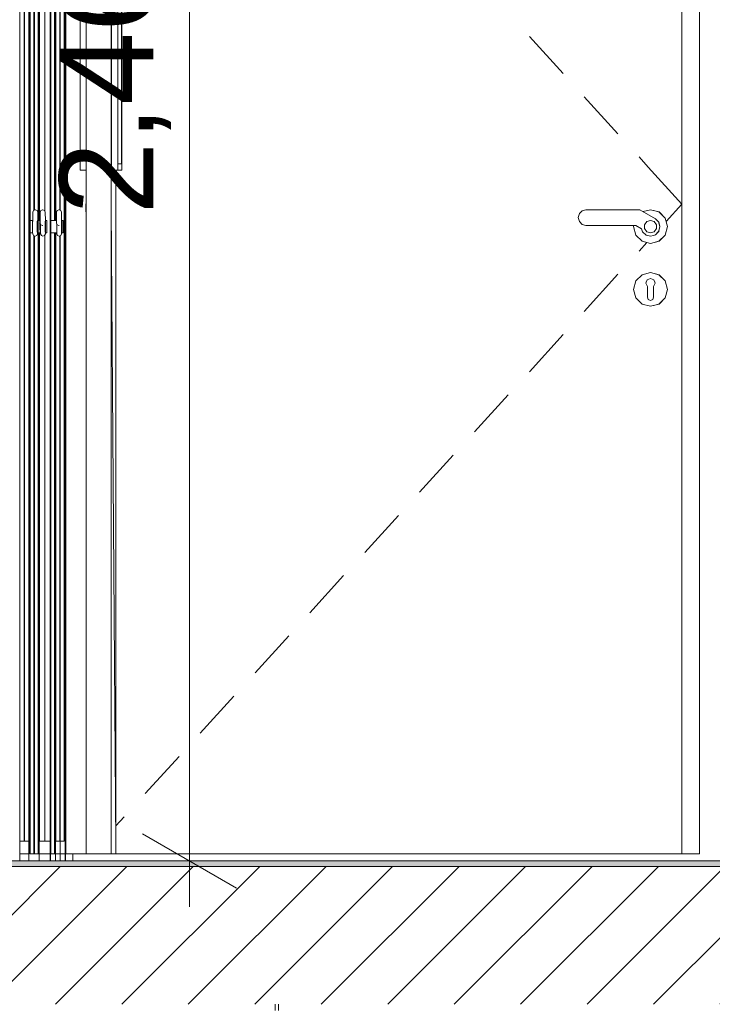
# Model space of a CAD drawing. Header units: millimetres. Extents: x 3311 to 117041, y -19950 to 21829.
# Tile 59 of 68: x 25549 to 26654, y 16590 to 18160. Entities that reach past the tile are written whole.
import ezdxf

# ---------------------------------------------------------------- set-up
doc = ezdxf.new("R2010")
doc.units = ezdxf.units.MM
doc.header["$MEASUREMENT"] = 0
for name, color, linetype in [('01-STR_Dalles.ARCHI', 7, 'Continuous'), ('01-STR_Murs extérieurs.ARCHI', 7, 'Continuous'), ('01-STR_Murs.ARCHI', 7, 'Continuous'), ('02-CCO_Montants cloisons démontables.ARCHI', 7, 'Continuous'), ('04-SOE_Cloisons .ARCHI', 7, 'Continuous'), ('04-SOE_Revetement de sol.ARCHI', 7, 'Continuous'), ('05-INF _ COTATIONS.ARCHI', 7, 'Continuous'), ('Fenêtres Archicad', 7, 'Continuous'), ('Portes Archicad', 7, 'Continuous')]:
    doc.layers.add(name, color=color, linetype=linetype)
doc.styles.add('STYLE_GENERE_1', font='arial.ttf')
doc.dimstyles.new('STYLE_GENERE__1', dxfattribs={"dimtxt": 150, "dimasz": 114, "dimexe": 0.18, "dimexo": 400, "dimgap": 0, "dimtad": 1, "dimlfac": 0.001, "dimzin": 0, "dimdsep": 46, "dimtxsty": 'STYLE_GENERE_1', "dimblk": 'ARROWHEAD_2', "dimblk1": 'ARROWHEAD_2', "dimblk2": 'ARROWHEAD_2', "dimcen": 0.09, "dimclrd": 8, "dimclre": 8, "dimclrt": 8, "dimazin": 0, "dimtfac": 1, "dimtdec": 4, "dimtmove": 0, "dimatfit": 3, "dimfxl": 0, "dimtolj": 1, "dimtzin": 0, "dimarcsym": 0})

# ---------------------------------------------------------------- blocks, each defined once
blk = doc.blocks.new('Élément de coupe_111_1')
at = {"layer": '01-STR_Dalles.ARCHI', "linetype": 'Continuous', "lineweight": 0, "true_color": 0x000000}
h = blk.add_hatch(dxfattribs=at)
h.set_pattern_fill('Hachure_simple_0001', color=18, style=0, pattern_type=2)
h.set_pattern_definition([(45, (0, 0), (-53.03301, 53.03301), [])])
h.paths.add_polyline_path([(21410.6, 16810), (21410.6, 16590), (30823.6, 16590), (30823.6, 16810)])
at = {"layer": '01-STR_Dalles.ARCHI', "color": 7, "linetype": 'Continuous', "lineweight": 5, "flags": 128}
blk.add_lwpolyline([(27261.7, 16810), (25419.6, 16810), (21670.4, 16810)], dxfattribs=at)
blk = doc.blocks.new('Élément de coupe_139_1')
at = {"layer": '04-SOE_Cloisons .ARCHI', "color": 7, "linetype": 'Continuous', "lineweight": 5}
for q in [(25563.3, 18919), (25548.7, 16819)]:
    blk.add_line((25563.3, 16819), q, dxfattribs=at)
blk = doc.blocks.new('Élément de coupe_140_1')
at = {"layer": '01-STR_Murs.ARCHI', "color": 7, "linetype": 'Continuous', "lineweight": 5}
blk.add_line((25621.6, 16830), (25621.5, 16830), dxfattribs=at)
blk = doc.blocks.new('Élément de coupe_141_1')
at = {"layer": '04-SOE_Cloisons .ARCHI', "color": 7, "linetype": 'Continuous', "lineweight": 5}
blk.add_line((25548.7, 16830), (25548.7, 16819), dxfattribs=at)
blk = doc.blocks.new('Élément de coupe_143_1')
at = {"layer": 'Portes Archicad', "color": 7, "linetype": 'Continuous', "lineweight": 5}
for p, q in [((25621.6, 16830), (25621.6, 18930)), ((25622.1, 18890), (25622.1, 16830)), ((25654.5, 18890), (25654.5, 16830)), ((25694.5, 18890), (25694.5, 16830)), ((25645.2, 18790), (25645.2, 17920)), ((25695.2, 18790), (25695.2, 17920)), ((25705.2, 18790), (25705.2, 17920)), ((25705.3, 17930), (25705.3, 18780)), ((25711.3, 18780), (25711.3, 17930)), ((25711.4, 17920), (25711.4, 18790)), ((25695.3, 17949.8), (25694.6, 17860)), ((25695.3, 17954.7), (25695.3, 17949.8)), ((25711.3, 17930), (25705.3, 17930)), ((25645.2, 17920), (25654.5, 17920)), ((25695.2, 17920), (25705.2, 17920)), ((25702.1, 16830), (25702.1, 17920)), ((25705.2, 17920), (25711.4, 17920)), ((25654.5, 17873.6), (25654.4, 17860)), ((25654.5, 17846.4), (25654.4, 17860)), ((25702.1, 16843.6), (25694.6, 17860)), ((25702.2, 16830), (25702.1, 16843.6)), ((25622.1, 16830), (25654.5, 16830)), ((25654.5, 16830), (25694.5, 16830)), ((25694.5, 16830), (25702.1, 16830))]:
    blk.add_line(p, q, dxfattribs=at)
blk = doc.blocks.new('Élément de coupe_231_1')
at = {"layer": '04-SOE_Revetement de sol.ARCHI', "linetype": 'Continuous', "lineweight": 0, "true_color": 0x3f3f3f}
blk.add_hatch(color=250, dxfattribs=at).paths.add_polyline_path([(25419.6, 16810), (27261.7, 16810), (27261.7, 16818.6), (25419.6, 16818.6)])
at = {"layer": '04-SOE_Revetement de sol.ARCHI', "color": 7, "linetype": 'Continuous', "lineweight": 5}
for p, q in [((25419.6, 16818.6), (25419.6, 16810)), ((27261.7, 16818.6), (25419.6, 16818.6)), ((27261.7, 16818.6), (27336.7, 16818.6)), ((27261.7, 16818.6), (27261.7, 16810))]:
    blk.add_line(p, q, dxfattribs=at)
blk = doc.blocks.new('Élément de coupe_280_1')
at = {"layer": '04-SOE_Cloisons .ARCHI', "color": 7, "linetype": 'Continuous', "lineweight": 5}
for p, q in [((25613, 17856.5), (25613, 18919)), ((25621.2, 16819), (25613, 16819)), ((25619.9, 16830), (25619.9, 16830.3)), ((25621.2, 16830), (25619.9, 16830)), ((25621.2, 16819), (25621.2, 16830))]:
    blk.add_line(p, q, dxfattribs=at)
blk = doc.blocks.new('Élément de coupe_301_1')
at = {"layer": '04-SOE_Cloisons .ARCHI', "color": 7, "linetype": 'Continuous', "lineweight": 5}
for p, q in [((25598, 18919), (25598, 16819)), ((25597.9, 16819), (25597.6, 16819))]:
    blk.add_line(p, q, dxfattribs=at)
blk = doc.blocks.new('Élément de coupe_302_1')
at = {"layer": '04-SOE_Cloisons .ARCHI', "color": 7, "linetype": 'Continuous', "lineweight": 5}
for p in [(25633.5, 16830), (26832.6, 16819)]:
    blk.add_line(p, (25633.5, 16819), dxfattribs=at)
blk = doc.blocks.new('Élément de coupe_303_1')
at = {"layer": 'Portes Archicad', "color": 7, "linetype": 'Continuous', "lineweight": 5}
for p, q in [((26605.5, 16830), (26605.5, 18890)), ((26633.5, 18890), (26633.5, 16830)), ((26362, 18133.3), (26415.9, 18074.1)), ((26449.5, 18037.2), (26503.4, 17978)), ((26537.1, 17941.1), (26551.6, 17925.1)), ((26551.6, 17925.1), (26605.5, 17866)), ((26441.8, 17850.8), (26446.4, 17855.4)), ((26446.4, 17855.4), (26452.2, 17857)), ((26452.2, 17857), (26538.5, 17857)), ((26538.5, 17857), (26563.2, 17842.7)), ((26543.9, 17853.9), (26555.4, 17857)), ((26555.4, 17857), (26568.9, 17853.4)), ((26555.5, 17857), (26569, 17853.4)), ((26568.9, 17853.4), (26578.8, 17843.5)), ((26569, 17853.4), (26578.9, 17843.5)), ((26580.3, 17838.3), (26605.5, 17866)), ((26440.1, 17844.5), (26441.8, 17850.8)), ((26441.8, 17838.2), (26440.1, 17844.5)), ((26446.4, 17833.6), (26441.8, 17838.2)), ((26545.7, 17833.1), (26549.3, 17838.1)), ((26549.3, 17838.1), (26555.2, 17840)), ((26555.2, 17840), (26561.1, 17838.1)), ((26561.1, 17838.1), (26561.1, 17838.1)), ((26561.1, 17838.1), (26564.7, 17833.1)), ((26561.1, 17838.1), (26561.1, 17838.1)), ((26561.1, 17838.1), (26564.7, 17833.1)), ((26562.6, 17843.1), (26562.9, 17843)), ((26562.9, 17843), (26567.1, 17838.8)), ((26563.2, 17842.7), (26568.3, 17837.7)), ((26568.3, 17837.7), (26570.4, 17830.2)), ((26568.3, 17837.7), (26568.4, 17837.5)), ((26568.4, 17837.5), (26570.4, 17830)), ((26578.8, 17843.5), (26582.4, 17830)), ((26578.9, 17843.5), (26582.5, 17830)), ((26452.2, 17832), (26446.4, 17833.6)), ((26531.8, 17832), (26452.2, 17832)), ((26528.4, 17830), (26529, 17832)), ((26532.1, 17816.5), (26528.4, 17830)), ((26540.9, 17826.7), (26531.8, 17832)), ((26542.6, 17821.7), (26540.9, 17826.7)), ((26548.3, 17816.5), (26542.6, 17821.7)), ((26545.7, 17826.9), (26545.7, 17833.1)), ((26549.3, 17821.9), (26545.7, 17826.9)), ((26555.2, 17820), (26549.3, 17821.9)), ((26561.1, 17821.9), (26555.2, 17820)), ((26564.7, 17826.9), (26561.1, 17821.9)), ((26564.7, 17826.9), (26561.1, 17821.9)), ((26561.1, 17821.9), (26561.1, 17821.9)), ((26561.1, 17821.9), (26561.1, 17821.9)), ((26568.5, 17822.8), (26563.2, 17817.2)), ((26564.7, 17833.1), (26564.7, 17826.9)), ((26564.7, 17833.1), (26564.7, 17826.9)), ((26568.4, 17822.5), (26565.5, 17819.6)), ((26568.5, 17822.7), (26568.4, 17822.5)), ((26570.4, 17830.2), (26568.5, 17822.8)), ((26570.4, 17830), (26568.7, 17823.3)), ((26582.4, 17830), (26578.8, 17816.5)), ((26582.5, 17830), (26578.9, 17816.5)), ((26541.9, 17806.6), (26532.1, 17816.5)), ((26537.1, 17790.9), (26549.5, 17804.6)), ((26555.4, 17803), (26541.9, 17806.6)), ((26555.9, 17814.9), (26548.3, 17816.5)), ((26568.9, 17806.6), (26555.4, 17803)), ((26569, 17806.6), (26555.5, 17803)), ((26563.2, 17817.2), (26555.9, 17814.9)), ((26562.9, 17817), (26561.5, 17816.6)), ((26578.8, 17816.5), (26568.9, 17806.6)), ((26578.9, 17816.5), (26569, 17806.6)), ((26541.9, 17753.4), (26555.4, 17757)), ((26555.4, 17757), (26568.9, 17753.4)), ((26555.5, 17757), (26569, 17753.4)), ((26449.5, 17694.8), (26503.4, 17754)), ((26528.4, 17730), (26532.1, 17743.5)), ((26532.1, 17743.5), (26541.9, 17753.4)), ((26548, 17739.7), (26548.7, 17741.6)), ((26548.7, 17741.6), (26550.1, 17745.1)), ((26550.1, 17745.1), (26555.4, 17747.4)), ((26555.5, 17747.4), (26555.4, 17747.4)), ((26555.4, 17747.4), (26560.8, 17745.1)), ((26560.8, 17745.1), (26562.2, 17741.6)), ((26562.2, 17741.6), (26562.9, 17739.7)), ((26568.9, 17753.4), (26578.8, 17743.5)), ((26569, 17753.4), (26578.9, 17743.5)), ((26578.8, 17743.5), (26582.4, 17730)), ((26578.9, 17743.5), (26582.5, 17730)), ((26532.1, 17716.5), (26528.4, 17730)), ((26548, 17739.7), (26550.5, 17734.4)), ((26550.4, 17732.9), (26550.4, 17734.4)), ((26550.4, 17732.9), (26550.4, 17730)), ((26550.4, 17730), (26550.4, 17727.1)), ((26550.4, 17727.1), (26550.4, 17721.3)), ((26562.9, 17739.7), (26560.4, 17734.4)), ((26560.4, 17734.4), (26560.4, 17732.9)), ((26560.4, 17732.9), (26560.4, 17730)), ((26560.4, 17730), (26560.4, 17727.1)), ((26560.4, 17727.1), (26560.4, 17721.3)), ((26582.4, 17730), (26578.8, 17716.5)), ((26582.5, 17730), (26578.9, 17716.5)), ((26541.9, 17706.6), (26532.1, 17716.5)), ((26550.4, 17721.3), (26550.4, 17717.5)), ((26551.9, 17714), (26550.4, 17717.5)), ((26555.4, 17712.5), (26551.9, 17714)), ((26559, 17714), (26555.4, 17712.5)), ((26555.4, 17712.5), (26555.5, 17712.5)), ((26560.4, 17717.5), (26559, 17714)), ((26560.4, 17721.3), (26560.4, 17717.5)), ((26578.8, 17716.5), (26568.9, 17706.6)), ((26578.9, 17716.5), (26569, 17706.6)), ((26555.4, 17703), (26541.9, 17706.6)), ((26568.9, 17706.6), (26555.4, 17703)), ((26569, 17706.6), (26555.5, 17703)), ((26362, 17598.7), (26415.9, 17657.9)), ((26274.4, 17502.6), (26328.3, 17561.8)), ((26186.9, 17406.5), (26240.7, 17465.7)), ((26099.3, 17310.5), (26153.2, 17369.6)), ((26011.8, 17214.4), (26065.6, 17273.5)), ((25924.2, 17118.3), (25978.1, 17177.4)), ((25836.6, 17022.2), (25890.5, 17081.3)), ((25749.1, 16926.1), (25803, 16985.2)), ((25702.1, 16874.5), (25715.4, 16889.1)), ((25702.1, 16830), (26605.5, 16830)), ((26633.5, 16830), (26605.5, 16830))]:
    blk.add_line(p, q, dxfattribs=at)
blk = doc.blocks.new('Élément de coupe_334_1')
at = {"layer": '02-CCO_Montants cloisons démontables.ARCHI', "color": 7, "linetype": 'Continuous', "lineweight": 5}
for p, q in [((25556.1, 16850), (25563.2, 16850)), ((25563.3, 16830), (25563.2, 16850)), ((25556, 16830), (25563.3, 16830))]:
    blk.add_line(p, q, dxfattribs=at)
blk = doc.blocks.new('Élément de coupe_346_1')
at = {"layer": '02-CCO_Montants cloisons démontables.ARCHI', "color": 7, "linetype": 'Continuous', "lineweight": 5}
for p, q in [((25548.7, 16830), (25548.7, 18930)), ((25548.8, 16850), (25548.8, 18910))]:
    blk.add_line(p, q, dxfattribs=at)
blk = doc.blocks.new('Élément de coupe_347_1')
at = {"layer": '02-CCO_Montants cloisons démontables.ARCHI', "color": 7, "linetype": 'Continuous', "lineweight": 5}
for p, q in [((25548.8, 16850), (25556, 16850)), ((25548.7, 16830), (25556, 16830))]:
    blk.add_line(p, q, dxfattribs=at)
blk = doc.blocks.new('Élément de coupe_371_1')
at = {"layer": '02-CCO_Montants cloisons démontables.ARCHI', "color": 7, "linetype": 'Continuous', "lineweight": 5}
for p, q in [((25588.8, 16850), (25597.4, 16850)), ((25588.7, 16830), (25597.5, 16830))]:
    blk.add_line(p, q, dxfattribs=at)
blk = doc.blocks.new('Élément de coupe_372_1')
at = {"layer": '02-CCO_Montants cloisons démontables.ARCHI', "color": 7, "linetype": 'Continuous', "lineweight": 5}
for p, q in [((25588.6, 17855.2), (25588.6, 18910)), ((25588.8, 17854.9), (25588.8, 18910)), ((25588.6, 16850), (25588.6, 17816.5)), ((25588.8, 16850), (25588.8, 17816.8)), ((25588.7, 16850), (25588.8, 16850))]:
    blk.add_line(p, q, dxfattribs=at)
blk = doc.blocks.new('Élément de coupe_374_1')
at = {"layer": '02-CCO_Montants cloisons démontables.ARCHI', "color": 7, "linetype": 'Continuous', "lineweight": 5}
for p, q in [((25555.9, 16850), (25555.9, 18910)), ((25556.1, 16850), (25556.1, 18910)), ((25556, 16850), (25556.1, 16850))]:
    blk.add_line(p, q, dxfattribs=at)
blk = doc.blocks.new('Élément de coupe_376_1')
at = {"layer": '02-CCO_Montants cloisons démontables.ARCHI', "color": 7, "linetype": 'Continuous', "lineweight": 5}
for p, q in [((25563.4, 16830), (25563.4, 18930)), ((25563.2, 16850), (25563.2, 18910)), ((25563.2, 16850), (25563.4, 16830))]:
    blk.add_line(p, q, dxfattribs=at)
blk = doc.blocks.new('Élément de coupe_377_1')
at = {"layer": '02-CCO_Montants cloisons démontables.ARCHI', "color": 7, "linetype": 'Continuous', "lineweight": 5}
for p, q in [((25612.9, 17856.5), (25612.9, 18910)), ((25613, 17856.5), (25613, 18910)), ((25612.9, 16850), (25612.9, 17815.3)), ((25613, 16850), (25613, 17815.4)), ((25612.9, 16850), (25613, 16850))]:
    blk.add_line(p, q, dxfattribs=at)
blk = doc.blocks.new('Élément de coupe_379_1')
at = {"layer": '02-CCO_Montants cloisons démontables.ARCHI', "color": 7, "linetype": 'Continuous', "lineweight": 5}
blk.add_line((25619.8, 16850), (25619.8, 18910), dxfattribs=at)
blk = doc.blocks.new('Élément de coupe_380_1')
at = {"layer": '02-CCO_Montants cloisons démontables.ARCHI', "color": 7, "linetype": 'Continuous', "lineweight": 5}
for p, q in [((25613, 16850), (25619.8, 16850)), ((25612.9, 16830), (25619.9, 16830))]:
    blk.add_line(p, q, dxfattribs=at)
blk = doc.blocks.new('Élément de coupe_405_1')
at = {"layer": '02-CCO_Montants cloisons démontables.ARCHI', "color": 7, "linetype": 'Continuous', "lineweight": 5}
for p, q in [((25597.5, 16830), (25597.5, 18930)), ((25597.4, 16850), (25597.4, 18910))]:
    blk.add_line(p, q, dxfattribs=at)
blk = doc.blocks.new('Élément de coupe_406_1')
at = {"layer": '02-CCO_Montants cloisons démontables.ARCHI', "color": 7, "linetype": 'Continuous', "lineweight": 5}
for p, q in [((25580, 16850), (25588.7, 16850)), ((25579.9, 16830), (25588.7, 16830))]:
    blk.add_line(p, q, dxfattribs=at)
blk = doc.blocks.new('Élément de coupe_420_1')
at = {"layer": 'Fenêtres Archicad', "color": 7, "linetype": 'Continuous', "lineweight": 5}
blk.add_line((25621.2, 18930), (25621.2, 16830), dxfattribs=at)
blk = doc.blocks.new('Élément de coupe_428_1')
at = {"layer": 'Portes Archicad', "color": 7, "linetype": 'Continuous', "lineweight": 5}
for p, q in [((25598, 16830), (25598, 18890)), ((25598.3, 18890), (25598.3, 16830)), ((25604.4, 17840), (25604.4, 18890)), ((25604.6, 18890), (25604.6, 17840)), ((25607.4, 17853.2), (25608.5, 17855.9)), ((25607.4, 17852.1), (25607.4, 17853.2)), ((25607.4, 17848.9), (25607.4, 17852.1)), ((25608.5, 17855.9), (25611.2, 17857)), ((25611.2, 17857), (25611.7, 17857)), ((25611.7, 17857), (25614.4, 17855.9)), ((25614.4, 17855.9), (25615.5, 17853.2)), ((25615.5, 17853.2), (25615.6, 17839.7)), ((25607.4, 17840), (25598.3, 17840)), ((25607.4, 17844.5), (25607.4, 17848.9)), ((25607.4, 17840.1), (25607.4, 17844.5)), ((25607.4, 17836.9), (25607.4, 17840.1)), ((25607.4, 17835.8), (25607.4, 17836.9)), ((25607.4, 17835.8), (25608.5, 17833.1)), ((25615.6, 17838.1), (25615.5, 17833.1)), ((25615.6, 17838.7), (25615.6, 17840)), ((25615.6, 17840), (25615.6, 17838.1)), ((25615.6, 17839.7), (25615.6, 17838.7)), ((25615.7, 17838.1), (25615.8, 17840)), ((25615.7, 17833.1), (25615.7, 17838.1)), ((25618, 17840), (25615.9, 17840)), ((25618.1, 17840), (25618.2, 17838.1)), ((25618.1, 17838.1), (25618.1, 17840)), ((25618.1, 17833.1), (25618.1, 17838.1)), ((25618.2, 17838.1), (25618.2, 17833.1)), ((25607.9, 17820), (25598.3, 17820)), ((25604.4, 16830), (25604.4, 17820)), ((25604.6, 17820), (25604.6, 16830)), ((25607.9, 17833.1), (25607.9, 17834.6)), ((25607.9, 17832.7), (25607.9, 17833.1)), ((25607.9, 17826.9), (25607.9, 17833.1)), ((25607.9, 17826.9), (25607.9, 17827.3)), ((25607.9, 17821.9), (25607.9, 17826.9)), ((25608, 17821.2), (25607.9, 17822.9)), ((25608, 17820), (25607.9, 17821.9)), ((25608, 17829.3), (25608, 17834.4)), ((25608, 17823.8), (25608, 17829.3)), ((25608.1, 17820), (25608, 17823.8)), ((25608, 17821.2), (25608, 17820)), ((25608.1, 17818.8), (25608.1, 17820)), ((25608.5, 17833.1), (25611.2, 17832)), ((25611.7, 17832), (25611.2, 17832)), ((25615.5, 17833.1), (25615.5, 17826.9)), ((25615.5, 17826.9), (25615.6, 17821.9)), ((25615.6, 17821.9), (25615.6, 17820)), ((25615.6, 17821.2), (25615.6, 17820.4)), ((25615.6, 17820), (25615.6, 17821.2)), ((25615.6, 17820.4), (25615.6, 17818.8)), ((25615.7, 17826.9), (25615.7, 17833.1)), ((25615.7, 17821.9), (25615.7, 17826.9)), ((25615.8, 17820), (25615.7, 17821.9)), ((25618, 17820), (25615.9, 17820)), ((25618.1, 17826.9), (25618.1, 17833.1)), ((25618.1, 17821.9), (25618.1, 17826.9)), ((25618.2, 17821.9), (25618.1, 17820)), ((25618.1, 17820), (25618.1, 17821.9)), ((25618.2, 17833.1), (25618.2, 17826.9)), ((25618.2, 17826.9), (25618.2, 17821.9)), ((25608.1, 17818.8), (25609.2, 17816)), ((25609.2, 17816), (25611.9, 17814.9)), ((25611.9, 17814.9), (25614.5, 17816)), ((25614.5, 17816), (25615.6, 17818.8)), ((25598.3, 16830), (25598, 16830)), ((25604.4, 16830), (25598.3, 16830)), ((25604.6, 16830), (25604.4, 16830))]:
    blk.add_line(p, q, dxfattribs=at)
blk = doc.blocks.new('Élément de coupe_429_1')
at = {"layer": '04-SOE_Cloisons .ARCHI', "color": 7, "linetype": 'Continuous', "lineweight": 5}
for p, q in [((25606, 17840), (25606, 18919)), ((25598, 16819), (25598, 16830)), ((25606, 16819), (25598, 16819)), ((25606, 16819), (25606, 16830))]:
    blk.add_line(p, q, dxfattribs=at)
blk = doc.blocks.new('Élément de coupe_430_1')
at = {"layer": '04-SOE_Cloisons .ARCHI', "color": 7, "linetype": 'Continuous', "lineweight": 5}
for q in [(25613, 16850), (25606, 16819)]:
    blk.add_line((25613, 16819), q, dxfattribs=at)
blk = doc.blocks.new('Élément de coupe_431_1')
at = {"layer": '04-SOE_Cloisons .ARCHI', "color": 7, "linetype": 'Continuous', "lineweight": 5}
for q in [(25579.9, 16819), (25597.5, 16830)]:
    blk.add_line((25597.5, 16819), q, dxfattribs=at)
blk = doc.blocks.new('Élément de coupe_432_1')
at = {"layer": 'Portes Archicad', "color": 7, "linetype": 'Continuous', "lineweight": 5}
for p, q in [((25564.9, 18890), (25564.9, 16830)), ((25565.2, 16830), (25565.2, 18890)), ((25571.2, 18890), (25571.2, 17856.2)), ((25571.5, 17856.3), (25571.5, 18890)), ((25569.5, 17853.2), (25569.4, 17839.7)), ((25569.5, 17853.2), (25570.6, 17855.9)), ((25570.6, 17855.9), (25573.2, 17857)), ((25573.8, 17857), (25573.2, 17857)), ((25573.8, 17857), (25576.5, 17855.9)), ((25576.5, 17855.9), (25577.6, 17853.2)), ((25577.6, 17852.1), (25577.6, 17853.2)), ((25577.6, 17848.9), (25577.6, 17852.1)), ((25569.2, 17840), (25565.2, 17840)), ((25569.3, 17840), (25569.2, 17838.1)), ((25569.3, 17838.7), (25569.2, 17837.1)), ((25569.2, 17838.1), (25569.2, 17833.1)), ((25569.3, 17838.7), (25569.3, 17840)), ((25569.4, 17839.7), (25569.3, 17835.7)), ((25569.3, 17835.7), (25569.3, 17830.2)), ((25576.8, 17838.1), (25576.9, 17840)), ((25576.8, 17833.1), (25576.8, 17838.1)), ((25576.9, 17840), (25576.9, 17838.7)), ((25577.1, 17840), (25577, 17838.1)), ((25577, 17838.1), (25577, 17833.1)), ((25579.3, 17840), (25577.2, 17840)), ((25577.6, 17844.5), (25577.6, 17848.9)), ((25577.6, 17840.1), (25577.6, 17844.5)), ((25577.6, 17840), (25577.6, 17840.1)), ((25579.4, 17838.1), (25579.3, 17833.1)), ((25579.4, 17840), (25579.4, 17838.1)), ((25579.4, 17838.1), (25579.4, 17840)), ((25579.5, 17833.1), (25579.4, 17838.1)), ((25569.2, 17820), (25565.2, 17820)), ((25569.2, 17833.1), (25569.2, 17832.7)), ((25569.2, 17833.1), (25569.2, 17826.9)), ((25569.2, 17827.3), (25569.2, 17826.9)), ((25569.2, 17826.9), (25569.2, 17821.9)), ((25569.2, 17822.9), (25569.3, 17821.2)), ((25569.2, 17821.9), (25569.3, 17820)), ((25569.3, 17830.2), (25569.3, 17824.6)), ((25569.3, 17824.6), (25569.3, 17820.4)), ((25569.3, 17820), (25569.3, 17821.2)), ((25569.3, 17820.4), (25569.4, 17818.8)), ((25576.8, 17826.9), (25576.8, 17833.1)), ((25576.8, 17821.9), (25576.8, 17826.9)), ((25576.9, 17820), (25576.8, 17821.9)), ((25576.9, 17820), (25576.9, 17821.2)), ((25576.9, 17821.2), (25576.9, 17820)), ((25576.9, 17818.8), (25576.9, 17820)), ((25577, 17833.1), (25577, 17826.9)), ((25577, 17826.9), (25577, 17821.9)), ((25577, 17821.9), (25577.1, 17820)), ((25579.3, 17820), (25577.2, 17820)), ((25579.3, 17833.1), (25579.3, 17826.9)), ((25579.3, 17826.9), (25579.4, 17821.9)), ((25579.4, 17821.9), (25579.5, 17826.9)), ((25579.4, 17821.9), (25579.4, 17820)), ((25579.4, 17820), (25579.4, 17821.9)), ((25579.5, 17826.9), (25579.5, 17833.1)), ((25569.4, 17818.8), (25570.5, 17816)), ((25570.5, 17816), (25573.1, 17814.9)), ((25571.2, 17815.7), (25571.2, 16830)), ((25571.5, 16830), (25571.5, 17815.6)), ((25573.1, 17814.9), (25575.8, 17816)), ((25575.8, 17816), (25576.9, 17818.8)), ((25564.9, 16830), (25565.2, 16830)), ((25571.2, 16830), (25565.2, 16830)), ((25571.2, 16830), (25571.5, 16830))]:
    blk.add_line(p, q, dxfattribs=at)
blk = doc.blocks.new('Élément de coupe_433_1')
at = {"layer": 'Portes Archicad', "color": 7, "linetype": 'Continuous', "lineweight": 5}
for p, q in [((25572, 17856.5), (25572, 18890)), ((25572.3, 18890), (25572.3, 17856.6)), ((25578.3, 17840), (25578.3, 18890)), ((25578.6, 18890), (25578.6, 17840)), ((25581.3, 17848.9), (25581.4, 17852.1)), ((25581.4, 17853.2), (25582.5, 17855.9)), ((25581.4, 17852.1), (25581.4, 17853.2)), ((25582.5, 17855.9), (25585.1, 17857)), ((25585.1, 17857), (25585.7, 17857)), ((25585.7, 17857), (25588.3, 17855.9)), ((25588.3, 17855.9), (25589.4, 17853.2)), ((25589.4, 17853.2), (25589.6, 17839.7)), ((25581.3, 17840), (25579.4, 17840)), ((25581.3, 17844.5), (25581.3, 17848.9)), ((25581.3, 17840.1), (25581.3, 17844.5)), ((25581.4, 17836.9), (25581.3, 17840.1)), ((25581.4, 17835.8), (25581.4, 17836.9)), ((25581.4, 17835.8), (25582.5, 17833.1)), ((25589.6, 17840), (25589.5, 17838.1)), ((25589.5, 17838.1), (25589.5, 17833.1)), ((25589.6, 17838.7), (25589.6, 17840)), ((25589.6, 17839.7), (25589.6, 17838.7)), ((25589.7, 17838.1), (25589.7, 17840)), ((25589.7, 17833.1), (25589.7, 17838.1)), ((25592, 17840), (25589.8, 17840)), ((25592, 17838.1), (25592.1, 17840)), ((25592, 17833.1), (25592, 17838.1)), ((25592.1, 17840), (25592.1, 17838.1)), ((25592.1, 17838.1), (25592.1, 17833.1)), ((25577.1, 17820), (25576.9, 17820)), ((25578.3, 16830), (25578.3, 17820)), ((25578.6, 17820), (25578.6, 16830)), ((25581.8, 17820), (25579.4, 17820)), ((25581.9, 17833.1), (25581.9, 17834.6)), ((25582, 17829.3), (25581.9, 17834.4)), ((25581.9, 17832.7), (25581.9, 17833.1)), ((25581.9, 17826.9), (25581.9, 17833.1)), ((25581.9, 17826.9), (25581.9, 17827.3)), ((25581.9, 17821.9), (25581.9, 17826.9)), ((25581.9, 17821.2), (25581.9, 17822.9)), ((25581.9, 17820), (25581.9, 17821.9)), ((25581.9, 17821.2), (25581.9, 17820)), ((25582, 17823.8), (25582, 17829.3)), ((25582, 17820), (25582, 17823.8)), ((25582.1, 17818.8), (25582, 17820)), ((25582.5, 17833.1), (25585.1, 17832)), ((25585.7, 17832), (25585.1, 17832)), ((25589.5, 17833.1), (25589.5, 17826.9)), ((25589.5, 17826.9), (25589.5, 17821.9)), ((25589.5, 17821.9), (25589.6, 17820)), ((25589.6, 17821.2), (25589.6, 17820.4)), ((25589.6, 17820), (25589.6, 17821.2)), ((25589.6, 17820.4), (25589.6, 17818.8)), ((25589.7, 17826.9), (25589.7, 17833.1)), ((25589.7, 17821.9), (25589.7, 17826.9)), ((25589.7, 17820), (25589.7, 17821.9)), ((25592, 17820), (25589.8, 17820)), ((25592, 17826.9), (25592, 17833.1)), ((25592, 17821.9), (25592, 17826.9)), ((25592.1, 17820), (25592, 17821.9)), ((25592.1, 17833.1), (25592.1, 17826.9)), ((25592.1, 17826.9), (25592.1, 17821.9)), ((25592.1, 17821.9), (25592.1, 17820)), ((25572, 16830), (25572, 17815.4)), ((25572.3, 17815.3), (25572.3, 16830)), ((25582.1, 17818.8), (25583.2, 17816)), ((25583.2, 17816), (25585.8, 17814.9)), ((25585.8, 17814.9), (25588.5, 17816)), ((25588.5, 17816), (25589.6, 17818.8)), ((25572.3, 16830), (25572, 16830)), ((25578.3, 16830), (25572.3, 16830)), ((25578.6, 16830), (25578.3, 16830))]:
    blk.add_line(p, q, dxfattribs=at)
blk = doc.blocks.new('Élément de coupe_434_1')
at = {"layer": '04-SOE_Cloisons .ARCHI', "color": 7, "linetype": 'Continuous', "lineweight": 5}
for p, q in [((25579.9, 17840), (25579.9, 18919)), ((25563.4, 16819), (25563.4, 16830)), ((25579.9, 16819), (25563.4, 16819)), ((25579.9, 16819), (25579.9, 16830))]:
    blk.add_line(p, q, dxfattribs=at)
blk = doc.blocks.new('Élément de coupe_450_1')
at = {"layer": '02-CCO_Montants cloisons démontables.ARCHI', "color": 7, "linetype": 'Continuous', "lineweight": 5}
for p, q in [((25606.1, 16850), (25612.9, 16850)), ((25606, 16830), (25612.9, 16830))]:
    blk.add_line(p, q, dxfattribs=at)
blk = doc.blocks.new('Élément de coupe_451_1')
at = {"layer": '02-CCO_Montants cloisons démontables.ARCHI', "color": 7, "linetype": 'Continuous', "lineweight": 5}
for p, q in [((25606, 17840), (25606, 18930)), ((25606.1, 17840), (25606.1, 18910)), ((25606, 16830), (25606, 17820)), ((25606.1, 16850), (25606.1, 17820))]:
    blk.add_line(p, q, dxfattribs=at)
blk = doc.blocks.new('Élément de coupe_452_1')
at = {"layer": '02-CCO_Montants cloisons démontables.ARCHI', "color": 7, "linetype": 'Continuous', "lineweight": 5}
for p, q in [((25579.9, 17840), (25579.9, 18930)), ((25580, 17840), (25580, 18910)), ((25579.9, 16830), (25579.9, 17820)), ((25580, 16850), (25580, 17820))]:
    blk.add_line(p, q, dxfattribs=at)
blk = doc.blocks.new('Élément de coupe_531_1')
at = {"layer": '01-STR_Murs extérieurs.ARCHI', "color": 7, "linetype": 'Continuous', "lineweight": 5}
for p, q in [((25956.6, 16818.6), (25956.6, 16819)), ((25956.6, 16580), (25956.6, 16590))]:
    blk.add_line(p, q, dxfattribs=at)
blk = doc.blocks.new('Élément de coupe_532_1')
at = {"layer": '01-STR_Murs extérieurs.ARCHI', "color": 7, "linetype": 'Continuous', "lineweight": 5}
for p, q in [((25961.6, 16819), (25961.6, 16818.6)), ((25961.6, 16590), (25961.6, 16580))]:
    blk.add_line(p, q, dxfattribs=at)
blk = doc.blocks.new('Élément de coupe_548_1')
at = {"layer": '04-SOE_Revetement de sol.ARCHI', "color": 7, "linetype": 'Continuous', "lineweight": 5}
blk.add_line((26031.7, 16818.6), (26031.7, 16819), dxfattribs=at)
blk = doc.blocks.new('Élément de coupe_573_1')
at = {"layer": '04-SOE_Cloisons .ARCHI', "color": 7, "linetype": 'Continuous', "lineweight": 5}
for p, q in [((25621.5, 16830), (25621.2, 16830)), ((25621.5, 16819), (25621.2, 16819)), ((25621.5, 16830), (25621.5, 16819)), ((25633.5, 16819), (25621.5, 16819)), ((25622.1, 16830), (25622.1, 16830))]:
    blk.add_line(p, q, dxfattribs=at)
blk = doc.blocks.new('*D608')
at = {"layer": '05-INF _ COTATIONS.ARCHI', "color": 8, "linetype": 'Continuous', "lineweight": 5}
for p, q in [((30186.1, 19710), (30186.1, 19783.4)), ((30261.1, 19666.7), (30111.1, 19753.3)), ((30298.6, 19710), (29786.1, 19710)), ((30186.1, 16818.6), (30186.1, 19710)), ((30111.1, 16861.9), (30261.1, 16775.3)), ((30298.6, 16818.6), (29786.1, 16818.6)), ((30186.1, 16745.2), (30186.1, 16818.6))]:
    blk.add_line(p, q, dxfattribs=at)
at = {"layer": '05-INF _ COTATIONS.ARCHI', "color": 8, "lineweight": 5, "insert": (30156.1, 18064.1), "char_height": 150, "attachment_point": 7, "rotation": 90, "style": 'STYLE_GENERE_1'}
blk.add_mtext('\\A1;{\\pql;\\fArial|b0|i0|c0|p0;\\W1.000000;2,89}', dxfattribs=at)
blk = doc.blocks.new('ARROWHEAD_2')
at = {"color": 0, "linetype": 'Continuous', "lineweight": 0}
for p, q in [((-0.378, -0.655), (0.378, 0.655)), ((0, 0), (-1, 0))]:
    blk.add_line(p, q, dxfattribs=at)
blk = doc.blocks.new('*D610')
at = {"layer": '05-INF _ COTATIONS.ARCHI', "color": 8, "linetype": 'Continuous', "lineweight": 5}
for p, q in [((25819.9, 19280), (25819.9, 19353.3)), ((25894.9, 19236.7), (25744.9, 19323.3)), ((26219.9, 19280), (25707.4, 19280)), ((25819.9, 16818.6), (25819.9, 19280)), ((25744.9, 16861.9), (25894.9, 16775.3)), ((26219.9, 16818.6), (25707.4, 16818.6)), ((25819.9, 16745.3), (25819.9, 16818.6))]:
    blk.add_line(p, q, dxfattribs=at)
at = {"layer": '05-INF _ COTATIONS.ARCHI', "color": 8, "lineweight": 5, "insert": (25789.9, 17849.1), "char_height": 150, "attachment_point": 7, "rotation": 90, "style": 'STYLE_GENERE_1'}
blk.add_mtext('\\A1;{\\pql;\\fArial|b0|i0|c0|p0;\\W1.000000;2,46}', dxfattribs=at)
blk = doc.blocks.new('*D617')
at = {"layer": '05-INF _ COTATIONS.ARCHI', "color": 8, "linetype": 'Continuous', "lineweight": 5}
for p, q in [((22758.6, 19430), (22758.6, 19503.3)), ((22833.6, 19386.7), (22683.6, 19473.3)), ((22871.1, 19430), (22358.6, 19430)), ((22758.6, 16830), (22758.6, 19430)), ((22683.6, 16873.3), (22833.6, 16786.7)), ((23158.6, 16830), (22646.1, 16830)), ((22758.6, 16756.7), (22758.6, 16830))]:
    blk.add_line(p, q, dxfattribs=at)
at = {"layer": '05-INF _ COTATIONS.ARCHI', "color": 8, "lineweight": 5, "insert": (22728.6, 17929.8), "char_height": 150, "attachment_point": 7, "rotation": 90, "style": 'STYLE_GENERE_1'}
blk.add_mtext('\\A1;{\\pql;\\fArial|b0|i0|c0|p0;\\W1.000000;2,60}', dxfattribs=at)

msp = doc.modelspace()

# ---------------------------------------------------------------- block references
at = {"layer": '01-STR_Dalles.ARCHI', "lineweight": 0}
msp.add_blockref('Élément de coupe_111_1', (0, 0), dxfattribs=at)
at = {"layer": '01-STR_Murs extérieurs.ARCHI', "lineweight": 0}
for name in ['Élément de coupe_531_1', 'Élément de coupe_532_1']:
    msp.add_blockref(name, (0, 0), dxfattribs=at)
at = {"layer": '01-STR_Murs.ARCHI', "lineweight": 0}
msp.add_blockref('Élément de coupe_140_1', (0, 0), dxfattribs=at)
at = {"layer": '02-CCO_Montants cloisons démontables.ARCHI', "lineweight": 0}
for name in ['Élément de coupe_346_1', 'Élément de coupe_376_1', 'Élément de coupe_452_1', 'Élément de coupe_405_1', 'Élément de coupe_451_1', 'Élément de coupe_374_1', 'Élément de coupe_372_1', 'Élément de coupe_377_1', 'Élément de coupe_379_1', 'Élément de coupe_347_1', 'Élément de coupe_334_1', 'Élément de coupe_406_1', 'Élément de coupe_371_1', 'Élément de coupe_450_1', 'Élément de coupe_380_1']:
    msp.add_blockref(name, (0, 0), dxfattribs=at)
at = {"layer": '04-SOE_Cloisons .ARCHI', "lineweight": 0}
for name in ['Élément de coupe_141_1', 'Élément de coupe_139_1', 'Élément de coupe_434_1', 'Élément de coupe_301_1', 'Élément de coupe_429_1', 'Élément de coupe_280_1', 'Élément de coupe_431_1', 'Élément de coupe_430_1', 'Élément de coupe_573_1', 'Élément de coupe_302_1']:
    msp.add_blockref(name, (0, 0), dxfattribs=at)
at = {"layer": '04-SOE_Revetement de sol.ARCHI', "lineweight": 0}
for name in ['Élément de coupe_231_1', 'Élément de coupe_548_1']:
    msp.add_blockref(name, (0, 0), dxfattribs=at)
at = {"layer": 'Fenêtres Archicad', "lineweight": 0}
msp.add_blockref('Élément de coupe_420_1', (0, 0), dxfattribs=at)
at = {"layer": 'Portes Archicad', "lineweight": 0}
for name in ['Élément de coupe_432_1', 'Élément de coupe_433_1', 'Élément de coupe_428_1', 'Élément de coupe_143_1', 'Élément de coupe_303_1']:
    msp.add_blockref(name, (0, 0), dxfattribs=at)

# ---------------------------------------------------------------- dimensions: what is measured, and where the dimension line sits
at = {"layer": '05-INF _ COTATIONS.ARCHI', "color": 8, "linetype": 'Continuous', "lineweight": 5}
for base, p1, p2, picture, middle in [((30186.072, 19710), (30185.898, 16818.6), (26343.091, 19710), '*D608', (30081.072, 18258.297)), ((22758.609, 19430), (30642.946, 16830), (21676.586, 19430), '*D617', (22653.609, 18123.997)), ((25819.913, 19280), (26378.178, 16818.6), (27122.92, 19280), '*D610', (25714.913, 18043.297))]:
    dim = msp.add_linear_dim(base=base, p1=p1, p2=p2, angle=90, dimstyle='STYLE_GENERE__1', dxfattribs=at)
    dim.commit()
    dim.dimension.update_dxf_attribs({"geometry": picture, "text_midpoint": middle, "dimtype": 160, "text_rotation": 90})

doc.saveas('drawing.dxf')
